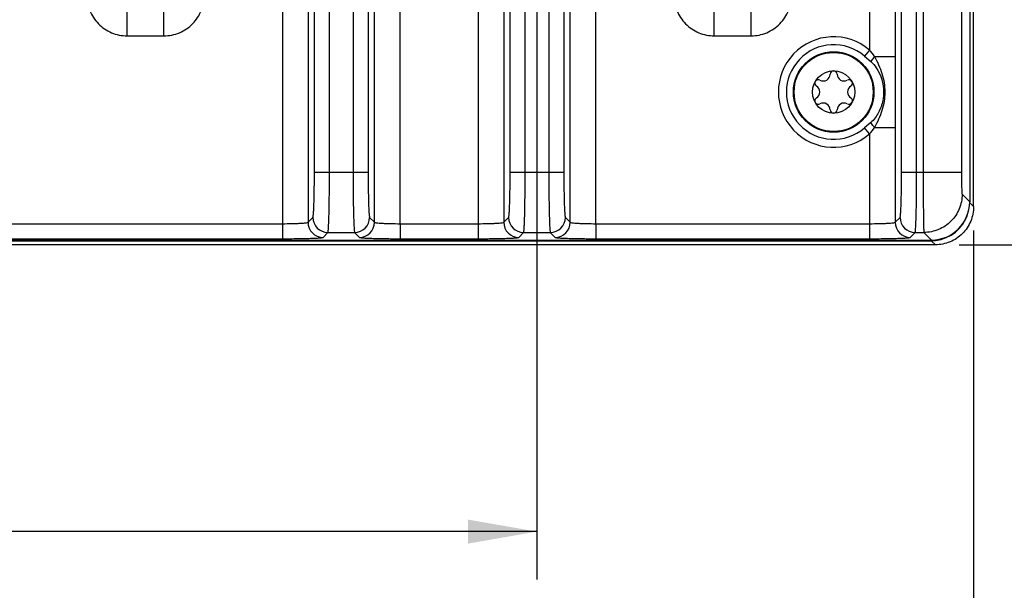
# Model space of a CAD drawing. Header units: inches. Extents: x 0 to 34, y 0 to 22.
# Tile 55 of 101: x 19.3 to 21.9, y 2.2 to 3.7. Entities that reach past the tile are written whole.
import ezdxf

# ---------------------------------------------------------------- set-up
doc = ezdxf.new("R2010")
doc.units = ezdxf.units.IN
doc.header["$LTSCALE"] = 1.87
doc.header["$MEASUREMENT"] = 0
doc.layers.get('0').update_dxf_attribs({"linetype": 'CONTINUOUS'})
doc.layers.add('DIMENSIONS', color=7, linetype='CONTINUOUS')
doc.styles.get("Standard").update_dxf_attribs({"font": 'txt', "width": 0.8})
doc.dimstyles.new('DIMSTYLE_1', dxfattribs={"dimtxt": 0.125, "dimasz": 0.18, "dimexe": 0.125, "dimexo": 0.0625, "dimgap": 0.0625, "dimtad": 0, "dimtih": 1, "dimtoh": 1, "dimzin": 4, "dimdsep": 46, "dimtxsty": 'STANDARD', "dimblk": '_FILLED', "dimblk1": '_FILLED', "dimblk2": '_FILLED', "dimcen": 0.09, "dimazin": 1, "dimtp": 0.001, "dimtm": 0.001, "dimtfac": 1, "dimtofl": 0, "dimtmove": 0, "dimatfit": 3, "dimldrblk": '_FILLED', "dimfxl": 1, "dimtolj": 1, "dimtzin": 4, "dimarcsym": 0})

# ---------------------------------------------------------------- blocks, each defined once
blk = doc.blocks.new('_FILLED')
at = {"color": 0, "linetype": 'BYBLOCK'}
blk.add_solid([(0, 0), (-1, 0.174), (-1, -0.174)], dxfattribs=at)
blk = doc.blocks.new('*D8')
at = {"layer": 'DIMENSIONS', "color": 2, "linetype": 'CONTINUOUS'}
for p, q in [((16.0837, 3.8136), (16.0837, 2.2741)), ((20.6717, 3.8136), (20.6717, 2.2741)), ((16.0837, 2.3991), (17.7027, 2.3991)), ((20.6717, 2.3991), (19.0527, 2.3991))]:
    blk.add_line(p, q, dxfattribs=at)
at = {"layer": 'DIMENSIONS', "color": 2, "linetype": 'CONTINUOUS', "xscale": 0.18, "yscale": 0.18, "zscale": 0.18, "rotation": 180}
blk.add_blockref('_FILLED', (16.0837, 2.3991), dxfattribs=at)
at = {"layer": 'DIMENSIONS', "color": 2, "linetype": 'CONTINUOUS', "xscale": 0.18, "yscale": 0.18, "zscale": 0.18}
blk.add_blockref('_FILLED', (20.6717, 2.3991), dxfattribs=at)
at = {"layer": 'DIMENSIONS', "color": 2, "linetype": 'CONTINUOUS', "insert": (18.3777, 2.4616), "char_height": 0.125, "width": 1.225, "attachment_point": 2, "line_spacing_factor": 0.9}
blk.add_mtext('4.59{\\ftxt.shx;\\W1.000000;\\H0.125000; }[116.5]', dxfattribs=at)
blk = doc.blocks.new('*D9')
at = {"layer": 'DIMENSIONS', "color": 2, "linetype": 'CONTINUOUS'}
for p, q in [((20.9417, 4.0836), (22.6885, 4.0836)), ((22.5635, 4.0836), (22.5635, 3.7414)), ((22.5635, 3.1491), (22.5635, 3.4914)), ((21.776, 3.1491), (22.6885, 3.1491))]:
    blk.add_line(p, q, dxfattribs=at)
at = {"layer": 'DIMENSIONS', "color": 2, "linetype": 'CONTINUOUS', "xscale": 0.18, "yscale": 0.18, "zscale": 0.18}
for p, rotation in [((22.5635, 4.0836), 90), ((22.5635, 3.1491), 270)]:
    blk.add_blockref('_FILLED', p, dxfattribs=dict(at, rotation=rotation))
at = {"layer": 'DIMENSIONS', "color": 2, "linetype": 'CONTINUOUS', "insert": (22.5635, 3.6789), "char_height": 0.125, "width": 1.025, "attachment_point": 2, "line_spacing_factor": 0.9}
blk.add_mtext('.93{\\ftxt.shx;\\W1.000000;\\H0.125000; }[23.7]', dxfattribs=at)
blk = doc.blocks.new('*D12')
at = {"layer": 'DIMENSIONS', "color": 2, "linetype": 'CONTINUOUS'}
for p, q in [((13.2345, 3.2766), (13.2345, 1.5241)), ((21.8135, 3.1866), (21.8135, 1.5241)), ((13.2345, 1.6491), (16.849, 1.6491)), ((21.8135, 1.6491), (18.199, 1.6491))]:
    blk.add_line(p, q, dxfattribs=at)
at = {"layer": 'DIMENSIONS', "color": 2, "linetype": 'CONTINUOUS', "xscale": 0.18, "yscale": 0.18, "zscale": 0.18, "rotation": 180}
blk.add_blockref('_FILLED', (13.2345, 1.6491), dxfattribs=at)
at = {"layer": 'DIMENSIONS', "color": 2, "linetype": 'CONTINUOUS', "xscale": 0.18, "yscale": 0.18, "zscale": 0.18}
blk.add_blockref('_FILLED', (21.8135, 1.6491), dxfattribs=at)
at = {"layer": 'DIMENSIONS', "color": 2, "linetype": 'CONTINUOUS', "insert": (17.524, 1.7116), "char_height": 0.125, "width": 1.225, "attachment_point": 2, "line_spacing_factor": 0.9}
blk.add_mtext('8.58{\\ftxt.shx;\\W1.000000;\\H0.125000; }[217.9]', dxfattribs=at)
blk = doc.blocks.new('*D15')
at = {"layer": 'DIMENSIONS', "color": 2, "linetype": 'CONTINUOUS'}
for p, q in [((13.1725, 4.6604), (13.1725, 0.7741)), ((21.8135, 3.1866), (21.8135, 0.7741)), ((13.1725, 0.8991), (16.818, 0.8991)), ((21.8135, 0.8991), (18.168, 0.8991))]:
    blk.add_line(p, q, dxfattribs=at)
at = {"layer": 'DIMENSIONS', "color": 2, "linetype": 'CONTINUOUS', "xscale": 0.18, "yscale": 0.18, "zscale": 0.18, "rotation": 180}
blk.add_blockref('_FILLED', (13.1725, 0.8991), dxfattribs=at)
at = {"layer": 'DIMENSIONS', "color": 2, "linetype": 'CONTINUOUS', "xscale": 0.18, "yscale": 0.18, "zscale": 0.18}
blk.add_blockref('_FILLED', (21.8135, 0.8991), dxfattribs=at)
at = {"layer": 'DIMENSIONS', "color": 2, "linetype": 'CONTINUOUS', "insert": (17.493, 0.9616), "char_height": 0.125, "width": 1.225, "attachment_point": 2, "line_spacing_factor": 0.9}
blk.add_mtext('8.64{\\ftxt.shx;\\W1.000000;\\H0.125000; }[219.5]', dxfattribs=at)

msp = doc.modelspace()

# ---------------------------------------------------------------- linework, layer by layer
at = {"color": 7, "linetype": 'CONTINUOUS'}
for p, q in [((20.0061, 6.5629), (20.0061, 3.2043)), ((20.073, 6.5593), (20.073, 3.2079)), ((20.2469, 3.2079), (20.2469, 6.5593)), ((20.3137, 3.2043), (20.3137, 6.5629)), ((21.8135, 3.2491), (21.8135, 6.5181)), ((21.8033, 6.5058), (21.8033, 3.2614)), ((20.0897, 3.3387), (20.0897, 6.4285)), ((20.129, 3.3387), (20.129, 6.4285)), ((20.1908, 6.4285), (20.1908, 3.3387)), ((20.2301, 6.4285), (20.2301, 3.3387)), ((21.6251, 3.3387), (21.6251, 6.4285)), ((21.6645, 3.3387), (21.6645, 6.4285)), ((21.5415, 6.1089), (21.5415, 3.6583)), ((21.6084, 6.1256), (21.6084, 3.6417)), ((21.6816, 4.2296), (21.6816, 3.3387)), ((21.7815, 4.2298), (21.7815, 3.3387)), ((20.5179, 3.846), (20.5179, 3.2043)), ((20.5848, 3.846), (20.5848, 3.2079)), ((20.6015, 3.3387), (20.6015, 3.8529)), ((20.6409, 3.3387), (20.6409, 3.8529)), ((20.7026, 3.8529), (20.7026, 3.3387)), ((20.742, 3.8529), (20.742, 3.3387)), ((20.7587, 3.2079), (20.7587, 3.846)), ((20.8256, 3.2043), (20.8256, 3.846)), ((19.6, 3.6956), (19.6, 3.7615)), ((19.6962, 3.6956), (19.6962, 3.7615)), ((21.1354, 3.6956), (21.1354, 3.7615)), ((21.2317, 3.6956), (21.2317, 3.7615)), ((19.6, 3.6956), (19.6962, 3.6956)), ((21.1354, 3.6956), (21.2317, 3.6956)), ((21.5415, 3.6583), (21.5279, 3.6425)), ((21.5279, 3.6425), (21.5444, 3.6284)), ((21.5547, 3.6417), (21.6084, 3.6417)), ((21.6084, 3.6417), (21.608, 3.5486)), ((21.608, 3.5486), (21.6084, 3.4556)), ((21.5444, 3.4688), (21.5279, 3.4547)), ((21.5415, 3.4389), (21.5279, 3.4547)), ((21.5547, 3.4556), (21.6084, 3.4556)), ((21.6084, 3.4556), (21.6084, 3.2079)), ((21.5415, 3.4389), (21.5415, 3.2043)), ((20.0897, 3.3387), (20.2301, 3.3387)), ((20.6015, 3.3387), (20.742, 3.3387)), ((21.6251, 3.3387), (21.7815, 3.3387)), ((21.7835, 3.2813), (21.8033, 3.2614)), ((21.8135, 3.2491), (21.803, 3.2596)), ((20.073, 3.2079), (20.0857, 3.2207)), ((20.2341, 3.2207), (20.2469, 3.2079)), ((20.5848, 3.2079), (20.5975, 3.2207)), ((20.7459, 3.2207), (20.7587, 3.2079)), ((21.6084, 3.2079), (21.6212, 3.2207)), ((19.2901, 3.2043), (20.0061, 3.2043)), ((20.0061, 3.2043), (20.0061, 3.165)), ((20.3137, 3.2043), (20.5179, 3.2043)), ((20.3138, 3.2043), (20.3138, 3.165)), ((20.5179, 3.2043), (20.5179, 3.165)), ((20.8256, 3.2043), (21.5415, 3.2043)), ((20.8256, 3.2043), (20.8256, 3.165)), ((21.5415, 3.2043), (21.5415, 3.165)), ((20.1123, 3.1686), (20.1251, 3.1813)), ((20.1251, 3.1813), (20.1948, 3.1813)), ((20.1948, 3.1813), (20.2075, 3.1686)), ((20.6241, 3.1686), (20.6369, 3.1813)), ((20.6369, 3.1813), (20.7066, 3.1813)), ((20.7066, 3.1813), (20.7193, 3.1686)), ((21.6478, 3.1686), (21.6605, 3.1813)), ((21.6605, 3.1813), (21.6835, 3.1813)), ((21.6835, 3.1813), (21.7033, 3.1615)), ((14.3303, 3.1615), (21.7033, 3.1615)), ((17.1955, 3.1599), (21.7027, 3.1599)), ((21.7135, 3.1491), (17.1957, 3.1491)), ((19.2901, 3.165), (20.0061, 3.165)), ((20.3138, 3.165), (20.5179, 3.165)), ((20.8256, 3.165), (21.5415, 3.165)), ((21.7027, 3.1615), (21.7027, 3.1599)), ((21.7135, 3.1491), (21.7027, 3.1599))]:
    msp.add_line(p, q, dxfattribs=at)
for radius in [0.1053, 0.1033, 0.0555]:
    msp.add_circle((21.4475, 3.5486), radius, dxfattribs=at)
for centre, radius, start, end in [((21.4475, 3.5486), 0.1445, 49.4084, 310.5932), ((21.4475, 3.5486), 0.1236, 49.4087, 310.5913), ((20.8259, 3.0797), 0.9203, 37.6373, 38.9617), ((21.4074, 3.5717), 0.00906, 61.6303, 238.3697), ((21.4203, 3.5956), 0.0181, 241.6303, 358.3697), ((21.4475, 3.5949), 0.00906, 1.6303, 178.3697), ((21.4746, 3.5956), 0.0181, 181.6303, 298.3697), ((21.4876, 3.5717), 0.00906, 301.6303, 118.3697), ((21.3932, 3.5486), 0.0181, 301.6303, 58.3697), ((21.5018, 3.5486), 0.0181, 121.6303, 238.3697), ((21.4074, 3.5255), 0.00906, 121.6303, 298.3697), ((21.4876, 3.5255), 0.00906, 241.6303, 58.3697), ((21.4203, 3.5016), 0.0181, 1.6303, 118.3697), ((21.4475, 3.5023), 0.00906, 181.6303, 358.3697), ((21.4746, 3.5016), 0.0181, 61.6303, 178.3697), ((20.8418, 4.0051), 0.9001, 321.0238, 322.3775), ((20.1251, 3.2207), 0.0394, 180.0842, 269.9158), ((20.1947, 3.2207), 0.0394, 270.0842, 359.9158), ((20.6369, 3.2207), 0.0394, 180.0842, 269.9158), ((20.7065, 3.2207), 0.0394, 270.0842, 359.9158), ((21.6606, 3.2207), 0.0394, 180.0842, 269.9158), ((21.7027, 3.2599), 0.1, 276.429, 342.2136), ((20.1124, 3.208), 0.0394, 180.0842, 269.9158), ((20.2075, 3.208), 0.0394, 270.0842, 359.9158), ((20.6242, 3.208), 0.0394, 180.0842, 269.9158), ((20.7193, 3.208), 0.0394, 270.0842, 359.9158), ((21.6478, 3.208), 0.0394, 180.0842, 269.9158), ((21.7027, 3.2598), 0.0999, 270.003, 270.4207), ((21.7027, 3.26), 0.1001, 270.4224, 276.4272)]:
    msp.add_arc(centre, radius, start, end, dxfattribs=at)
msp.add_ellipse((21.7032, 3.2616), major_axis=(-0.0708, 0.0708), ratio=0.998783, start_param=-3.926382, end_param=-2.356803, dxfattribs=at)
for points, knots in [([(19.4943, 3.8028), (19.4943, 3.789), (19.4997, 3.761), (19.5229, 3.7253), (19.5581, 3.7012), (19.5861, 3.6956), (19.6, 3.6956)], [0, 0, 0, 0, 0.250088, 0.500086, 0.750033, 1, 1, 1, 1]), ([(19.6962, 3.6956), (19.7101, 3.6956), (19.7381, 3.7012), (19.7733, 3.7253), (19.7966, 3.761), (19.802, 3.789), (19.802, 3.8028)], [0, 0, 0, 0, 0.249967, 0.499914, 0.749912, 1, 1, 1, 1]), ([(21.0297, 3.8028), (21.0297, 3.789), (21.0351, 3.761), (21.0584, 3.7253), (21.0936, 3.7012), (21.1216, 3.6956), (21.1354, 3.6956)], [0, 0, 0, 0, 0.250088, 0.500086, 0.750033, 1, 1, 1, 1]), ([(21.2317, 3.6956), (21.2455, 3.6956), (21.2735, 3.7012), (21.3087, 3.7253), (21.332, 3.761), (21.3374, 3.789), (21.3374, 3.8028)], [0, 0, 0, 0, 0.249967, 0.499914, 0.749912, 1, 1, 1, 1]), ([(21.5547, 3.6417), (21.5537, 3.6405), (21.5501, 3.6362), (21.5467, 3.6318), (21.5444, 3.6284)], [0, 0, 0, 0, 0.275536, 1, 1, 1, 1]), ([(21.5547, 3.6417), (21.5581, 3.6343), (21.5656, 3.6198), (21.5773, 3.5894), (21.5813, 3.5648), (21.5813, 3.5486)], [0, 0, 0, 0, 0.25038, 0.50079, 1, 1, 1, 1]), ([(21.5444, 3.6284), (21.55, 3.6236), (21.5693, 3.6011), (21.5782, 3.5706), (21.5782, 3.5486)], [0, 0, 0, 0, 0.251065, 1, 1, 1, 1]), ([(21.5782, 3.5486), (21.5782, 3.5412), (21.5764, 3.5226), (21.5663, 3.4943), (21.5528, 3.476), (21.5444, 3.4688)], [0, 0, 0, 0, 0.251173, 0.626832, 1, 1, 1, 1]), ([(21.5813, 3.5486), (21.5813, 3.5324), (21.5773, 3.5078), (21.5656, 3.4775), (21.5581, 3.463), (21.5547, 3.4556)], [0, 0, 0, 0, 0.499216, 0.74962, 1, 1, 1, 1]), ([(21.5547, 3.4556), (21.5537, 3.4567), (21.5501, 3.461), (21.5467, 3.4655), (21.5444, 3.4688)], [0, 0, 0, 0, 0.275538, 1, 1, 1, 1]), ([(20.0857, 3.2207), (20.086, 3.2209), (20.0862, 3.222), (20.0866, 3.2239), (20.0869, 3.227), (20.0875, 3.2331), (20.088, 3.2431), (20.0886, 3.2576), (20.0891, 3.2752), (20.0896, 3.3025), (20.0897, 3.324), (20.0897, 3.3387)], [0, 0, 0, 0, 0.008608, 0.025967, 0.052177, 0.087043, 0.181476, 0.305904, 0.455816, 0.625694, 1, 1, 1, 1]), ([(20.1251, 3.1813), (20.1253, 3.1817), (20.1255, 3.1831), (20.1259, 3.1857), (20.1263, 3.1898), (20.1266, 3.1953), (20.127, 3.2021), (20.1275, 3.2135), (20.128, 3.2306), (20.1284, 3.254), (20.1288, 3.2804), (20.129, 3.309), (20.129, 3.3287), (20.129, 3.3387)], [0, 0, 0, 0, 0.008329, 0.025568, 0.051713, 0.086547, 0.129768, 0.180991, 0.305481, 0.455478, 0.625459, 0.809245, 1, 1, 1, 1]), ([(20.1908, 3.3387), (20.1908, 3.3287), (20.1909, 3.309), (20.1911, 3.2804), (20.1914, 3.254), (20.1919, 3.2306), (20.1924, 3.2135), (20.1929, 3.2021), (20.1932, 3.1953), (20.1936, 3.1898), (20.1939, 3.1857), (20.1943, 3.1831), (20.1945, 3.1817), (20.1948, 3.1813)], [0, 0, 0, 0, 0.190755, 0.374541, 0.544522, 0.694519, 0.819009, 0.870232, 0.913453, 0.948287, 0.974432, 0.991671, 1, 1, 1, 1]), ([(20.2301, 3.3387), (20.2301, 3.324), (20.2303, 3.3025), (20.2308, 3.2752), (20.2312, 3.2576), (20.2318, 3.2431), (20.2324, 3.2331), (20.2329, 3.227), (20.2333, 3.2239), (20.2336, 3.222), (20.2339, 3.2209), (20.2341, 3.2207)], [0, 0, 0, 0, 0.374306, 0.544184, 0.694096, 0.818524, 0.912957, 0.947823, 0.974033, 0.991392, 1, 1, 1, 1]), ([(20.5975, 3.2207), (20.5978, 3.2209), (20.598, 3.222), (20.5984, 3.2239), (20.5987, 3.227), (20.5993, 3.2331), (20.5998, 3.2431), (20.6004, 3.2576), (20.6009, 3.2752), (20.6014, 3.3025), (20.6015, 3.324), (20.6015, 3.3387)], [0, 0, 0, 0, 0.008608, 0.025967, 0.052177, 0.087043, 0.181476, 0.305904, 0.455816, 0.625694, 1, 1, 1, 1]), ([(20.6369, 3.1813), (20.6371, 3.1817), (20.6373, 3.1831), (20.6378, 3.1857), (20.6381, 3.1898), (20.6385, 3.1953), (20.6388, 3.2021), (20.6393, 3.2135), (20.6398, 3.2306), (20.6402, 3.254), (20.6406, 3.2804), (20.6408, 3.309), (20.6409, 3.3287), (20.6409, 3.3387)], [0, 0, 0, 0, 0.008329, 0.025568, 0.051713, 0.086547, 0.129768, 0.180991, 0.305481, 0.455478, 0.625459, 0.809245, 1, 1, 1, 1]), ([(20.7026, 3.3387), (20.7026, 3.3287), (20.7027, 3.309), (20.7029, 3.2804), (20.7032, 3.254), (20.7037, 3.2306), (20.7042, 3.2135), (20.7047, 3.2021), (20.705, 3.1953), (20.7054, 3.1898), (20.7057, 3.1857), (20.7061, 3.1831), (20.7063, 3.1817), (20.7066, 3.1813)], [0, 0, 0, 0, 0.190755, 0.374541, 0.544522, 0.694519, 0.819009, 0.870232, 0.913453, 0.948287, 0.974432, 0.991671, 1, 1, 1, 1]), ([(20.742, 3.3387), (20.742, 3.324), (20.7421, 3.3025), (20.7426, 3.2752), (20.743, 3.2576), (20.7436, 3.2431), (20.7442, 3.2331), (20.7447, 3.227), (20.7451, 3.2239), (20.7455, 3.222), (20.7457, 3.2209), (20.7459, 3.2207)], [0, 0, 0, 0, 0.374306, 0.544184, 0.694096, 0.818524, 0.912957, 0.947823, 0.974033, 0.991392, 1, 1, 1, 1]), ([(21.6212, 3.2207), (21.6214, 3.2209), (21.6216, 3.222), (21.622, 3.2239), (21.6224, 3.227), (21.6229, 3.2331), (21.6235, 3.2431), (21.624, 3.2576), (21.6245, 3.2752), (21.625, 3.3025), (21.6251, 3.324), (21.6251, 3.3387)], [0, 0, 0, 0, 0.008608, 0.025967, 0.052177, 0.087043, 0.181476, 0.305904, 0.455816, 0.625694, 1, 1, 1, 1]), ([(21.6605, 3.1813), (21.6608, 3.1817), (21.661, 3.1831), (21.6614, 3.1857), (21.6617, 3.1898), (21.6621, 3.1953), (21.6624, 3.2021), (21.6629, 3.2135), (21.6634, 3.2306), (21.6639, 3.254), (21.6642, 3.2804), (21.6644, 3.309), (21.6645, 3.3287), (21.6645, 3.3387)], [0, 0, 0, 0, 0.008329, 0.025568, 0.051713, 0.086547, 0.129768, 0.180991, 0.305481, 0.455478, 0.625459, 0.809245, 1, 1, 1, 1]), ([(21.6816, 3.3387), (21.6816, 3.319), (21.6817, 3.2904), (21.6819, 3.254), (21.6821, 3.2306), (21.6824, 3.2113), (21.6827, 3.198), (21.6829, 3.1898), (21.6831, 3.1857), (21.6833, 3.1831), (21.6834, 3.1817), (21.6835, 3.1813)], [0, 0, 0, 0, 0.374771, 0.544858, 0.694945, 0.819494, 0.913944, 0.94875, 0.974835, 0.991955, 1, 1, 1, 1]), ([(21.7815, 3.3387), (21.7815, 3.3315), (21.7816, 3.3211), (21.7818, 3.3078), (21.7821, 3.2992), (21.7824, 3.2922), (21.7826, 3.2868), (21.7831, 3.2835), (21.7831, 3.2816), (21.7835, 3.2813)], [0, 0, 0, 0, 0.374355, 0.544256, 0.694187, 0.818632, 0.913077, 0.974152, 1, 1, 1, 1]), ([(21.7835, 3.2813), (21.7835, 3.2683), (21.7782, 3.242), (21.756, 3.2088), (21.7228, 3.1866), (21.6965, 3.1813), (21.6835, 3.1813)], [0, 0, 0, 0, 0.24999, 0.5, 0.75001, 1, 1, 1, 1]), ([(21.8135, 3.2491), (21.8135, 3.2426), (21.8122, 3.2295), (21.8065, 3.2106), (21.7972, 3.1932), (21.7847, 3.1779), (21.7694, 3.1654), (21.752, 3.1561), (21.7331, 3.1504), (21.72, 3.1491), (21.7135, 3.1491)], [0, 0, 0, 0, 0.125, 0.25, 0.375001, 0.500001, 0.625002, 0.750003, 0.875003, 1, 1, 1, 1]), ([(20.0061, 3.2043), (20.0145, 3.2043), (20.0266, 3.2045), (20.0421, 3.2049), (20.0521, 3.2053), (20.0602, 3.2059), (20.0666, 3.2064), (20.0704, 3.2071), (20.0727, 3.2074), (20.073, 3.2079)], [0, 0, 0, 0, 0.373675, 0.543226, 0.692887, 0.817155, 0.911585, 0.972972, 1, 1, 1, 1]), ([(20.2469, 3.2079), (20.2472, 3.2074), (20.2495, 3.2071), (20.2532, 3.2064), (20.2596, 3.2059), (20.2678, 3.2053), (20.2777, 3.2049), (20.2932, 3.2045), (20.3054, 3.2043), (20.3137, 3.2043)], [0, 0, 0, 0, 0.027028, 0.088415, 0.182845, 0.307114, 0.456775, 0.626326, 1, 1, 1, 1]), ([(20.5179, 3.2043), (20.5263, 3.2043), (20.5384, 3.2045), (20.5539, 3.2049), (20.5639, 3.2053), (20.572, 3.2059), (20.5784, 3.2064), (20.5822, 3.2071), (20.5845, 3.2074), (20.5848, 3.2079)], [0, 0, 0, 0, 0.373675, 0.543226, 0.692887, 0.817155, 0.911585, 0.972972, 1, 1, 1, 1]), ([(20.7587, 3.2079), (20.759, 3.2074), (20.7613, 3.2071), (20.765, 3.2064), (20.7714, 3.2059), (20.7796, 3.2053), (20.7895, 3.2049), (20.805, 3.2045), (20.8172, 3.2043), (20.8256, 3.2043)], [0, 0, 0, 0, 0.027028, 0.088415, 0.182845, 0.307114, 0.456775, 0.626326, 1, 1, 1, 1]), ([(21.5415, 3.2043), (21.5499, 3.2043), (21.5621, 3.2045), (21.5775, 3.2049), (21.5875, 3.2053), (21.5957, 3.2059), (21.602, 3.2064), (21.6058, 3.2071), (21.6081, 3.2074), (21.6084, 3.2079)], [0, 0, 0, 0, 0.373675, 0.543226, 0.692887, 0.817155, 0.911585, 0.972972, 1, 1, 1, 1]), ([(20.0061, 3.165), (20.0194, 3.165), (20.0387, 3.1651), (20.0633, 3.1656), (20.079, 3.166), (20.0921, 3.1665), (20.1011, 3.167), (20.1066, 3.1675), (20.1094, 3.1678), (20.1111, 3.1681), (20.1121, 3.1684), (20.1123, 3.1686)], [0, 0, 0, 0, 0.374319, 0.544171, 0.69409, 0.818514, 0.91294, 0.94782, 0.974033, 0.9914, 1, 1, 1, 1]), ([(20.2075, 3.1686), (20.2077, 3.1684), (20.2087, 3.1681), (20.2105, 3.1678), (20.2133, 3.1675), (20.2187, 3.167), (20.2277, 3.1665), (20.2408, 3.166), (20.2566, 3.1656), (20.2812, 3.1651), (20.3005, 3.165), (20.3138, 3.165)], [0, 0, 0, 0, 0.0086, 0.025967, 0.05218, 0.08706, 0.181487, 0.305911, 0.455829, 0.625681, 1, 1, 1, 1]), ([(20.5179, 3.165), (20.5312, 3.165), (20.5505, 3.1651), (20.5751, 3.1656), (20.5908, 3.166), (20.6039, 3.1665), (20.6129, 3.167), (20.6184, 3.1675), (20.6212, 3.1678), (20.623, 3.1681), (20.6239, 3.1684), (20.6241, 3.1686)], [0, 0, 0, 0, 0.374319, 0.544171, 0.69409, 0.818514, 0.91294, 0.94782, 0.974033, 0.9914, 1, 1, 1, 1]), ([(20.7193, 3.1686), (20.7196, 3.1684), (20.7205, 3.1681), (20.7223, 3.1678), (20.7251, 3.1675), (20.7306, 3.167), (20.7396, 3.1665), (20.7526, 3.166), (20.7684, 3.1656), (20.793, 3.1651), (20.8123, 3.165), (20.8256, 3.165)], [0, 0, 0, 0, 0.0086, 0.025967, 0.05218, 0.08706, 0.181487, 0.305911, 0.455829, 0.625681, 1, 1, 1, 1]), ([(21.5415, 3.165), (21.5548, 3.165), (21.5741, 3.1651), (21.5987, 3.1656), (21.6145, 3.166), (21.6275, 3.1665), (21.6365, 3.167), (21.642, 3.1675), (21.6448, 3.1678), (21.6466, 3.1681), (21.6475, 3.1684), (21.6478, 3.1686)], [0, 0, 0, 0, 0.374319, 0.544171, 0.69409, 0.818514, 0.91294, 0.94782, 0.974033, 0.9914, 1, 1, 1, 1])]:
    msp.add_open_spline(points, degree=3, knots=knots, dxfattribs=at)

# ---------------------------------------------------------------- dimensions: what is measured, and where the dimension line sits
at = {"layer": 'DIMENSIONS', "color": 2, "linetype": 'CONTINUOUS'}
for base, p1, p2, angle, picture, middle in [((13.1725, 0.8991), (21.8135, 3.2491), (13.1725, 4.7229), 180, '*D15', (17.493, 0.8991)), ((22.5635, 3.1491), (20.8792, 4.0836), (21.7135, 3.1491), 270, '*D9', (22.5635, 3.6164)), ((13.2345, 1.6491), (21.8135, 3.2491), (13.2345, 3.3391), 180, '*D12', (17.524, 1.6491))]:
    dim = msp.add_linear_dim(base=base, p1=p1, p2=p2, angle=angle, dimstyle='DIMSTYLE_1', dxfattribs=at)
    dim.commit()
    dim.dimension.update_dxf_attribs({"geometry": picture, "text_midpoint": middle, "dimtype": 160})
dim = msp.add_linear_dim(base=(20.6717, 2.3991), p1=(16.0837, 3.8761), p2=(20.6717, 3.8761), dimstyle='DIMSTYLE_1', dxfattribs=at)
dim.commit()
dim.dimension.update_dxf_attribs({"geometry": '*D8', "text_midpoint": (18.3777, 2.3991), "dimtype": 160})

doc.saveas('drawing.dxf')
